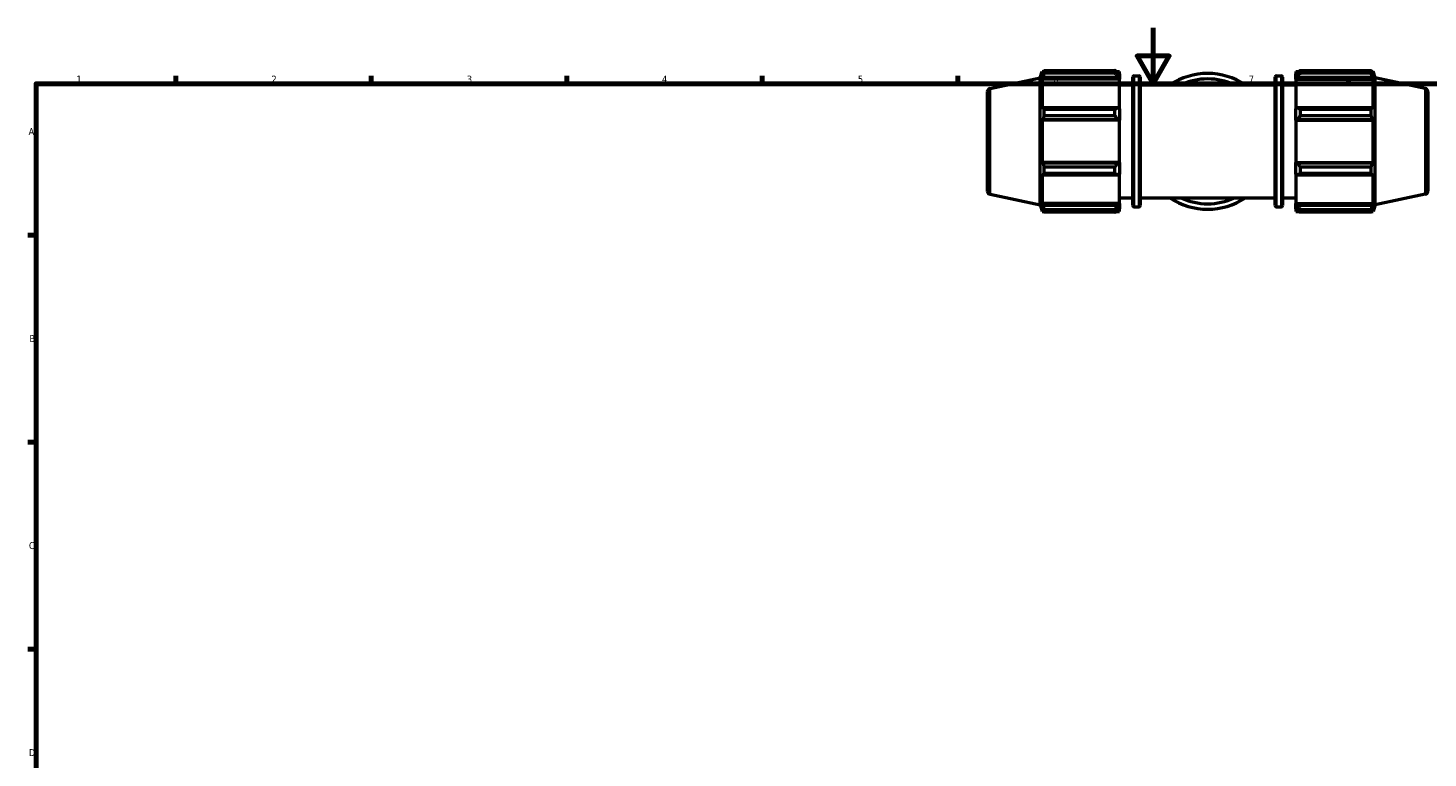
# Model space of a CAD drawing. Header units: millimetres. Extents: x 0 to 931, y 0 to 945.
# Tile 2 of 5: x 17 to 519, y 332 to 594. Entities that reach past the tile are written whole.
import ezdxf

# ---------------------------------------------------------------- set-up
doc = ezdxf.new("R2010")
doc.units = ezdxf.units.MM
for name, color, linetype, lineweight in [('Border (ISO)', 7, 'Continuous', 70), ('Visible (ISO)', 7, 'Continuous', 50), ('Visible Narrow (ISO)', 7, 'Continuous', 35)]:
    doc.layers.add(name, color=color, linetype=linetype, lineweight=lineweight)
doc.styles.add('Note Text (ISO)', font='tahoma.ttf')

# ---------------------------------------------------------------- blocks, each defined once
blk = doc.blocks.new('Borders Default Border')
at = {"layer": 'Border (ISO)'}
for p, q in [((70.08, 574), (70.08, 576.9)), ((140.17, 574), (140.17, 576.9)), ((210.25, 574), (210.25, 576.9)), ((280.33, 574), (280.33, 576.9)), ((350.42, 574), (350.42, 576.9)), ((490.58, 574), (490.58, 576.9)), ((20, 519.75), (17.1, 519.75)), ((20, 445.5), (17.1, 445.5)), ((20, 371.25), (17.1, 371.25))]:
    blk.add_line(p, q, dxfattribs=at)
at = {"layer": 'Border (ISO)', "flags": 128}
for points in [[(420.5, 594), (420.5, 574), (414.73, 584), (426.27, 584), (420.5, 574)], [(20, 20), (20, 574), (821, 574), (821, 20), (20, 20)]]:
    blk.add_lwpolyline(points, dxfattribs=at)
at = {"layer": 'Border (ISO)', "color": 232, "true_color": 0xca0064, "char_height": 2.5, "attachment_point": 7, "style": 'Note Text (ISO)'}
for s, insert in [('1', (34.48, 574.4)), ('2', (104.37, 574.4)), ('3', (174.43, 574.35)), ('4', (244.42, 574.4)), ('5', (314.64, 574.35)), ('6', (384.66, 574.35)), ('7', (454.77, 574.4)), ('A', (17.29, 555.62)), ('B', (17.59, 481.38)), ('C', (17.43, 407.08)), ('D', (17.43, 332.88))]:
    blk.add_mtext(s, dxfattribs=dict(at, insert=insert))

msp = doc.modelspace()

# ---------------------------------------------------------------- linework, layer by layer
at = {"layer": 'Visible (ISO)'}
for p, q in [((379.991, 576.121), (380.748, 578.451)), ((380.748, 578.451), (380.748, 577.288)), ((380.748, 578.451), (381.209, 578.451)), ((381.011, 578.061), (380.748, 577.288)), ((381.362, 577.769), (381.362, 578.746)), ((381.362, 578.746), (406.811, 578.746)), ((406.811, 577.769), (381.362, 577.769)), ((406.811, 577.769), (406.811, 578.746)), ((407.282, 578.451), (408.431, 578.451)), ((408.431, 577.546), (407.891, 578.061)), ((408.431, 577.546), (408.431, 578.451)), ((408.431, 577.546), (408.431, 575.853)), ((471.631, 578.451), (471.631, 577.546)), ((471.631, 578.451), (472.781, 578.451)), ((472.171, 578.061), (471.631, 577.546)), ((471.631, 575.853), (471.631, 577.546)), ((473.251, 578.746), (473.251, 577.769)), ((473.251, 578.746), (498.7, 578.746)), ((498.7, 577.769), (473.251, 577.769)), ((498.7, 577.769), (498.7, 578.746)), ((498.853, 578.451), (499.314, 578.451)), ((499.314, 577.288), (499.051, 578.061)), ((499.314, 577.288), (499.314, 578.451)), ((500.071, 576.121), (499.314, 578.451)), ((362.021, 572.301), (379.991, 576.121)), ((379.991, 530.561), (379.991, 576.121)), ((380.748, 575.613), (381.011, 576.332)), ((408.431, 575.613), (380.748, 575.613)), ((380.748, 575.613), (380.748, 564.935)), ((381.011, 576.332), (407.891, 576.332)), ((407.891, 576.332), (408.431, 575.853)), ((408.431, 575.853), (408.431, 575.613)), ((408.431, 565.06), (408.431, 575.613)), ((408.431, 573.591), (413.171, 573.591)), ((413.171, 530.351), (413.171, 576.331)), ((413.671, 576.831), (415.305, 576.831)), ((415.805, 576.331), (415.805, 530.351)), ((415.805, 573.591), (464.258, 573.591)), ((464.258, 530.351), (464.258, 576.331)), ((464.758, 576.831), (466.391, 576.831)), ((466.891, 576.331), (466.891, 530.351)), ((466.891, 573.591), (471.631, 573.591)), ((471.631, 575.853), (472.171, 576.332)), ((471.631, 575.613), (471.631, 575.853)), ((471.631, 575.613), (471.631, 565.06)), ((471.631, 575.613), (499.314, 575.613)), ((472.171, 576.332), (499.051, 576.332)), ((499.051, 576.332), (499.314, 575.613)), ((499.314, 564.935), (499.314, 575.613)), ((500.071, 530.561), (500.071, 576.121)), ((518.041, 572.301), (500.071, 576.121)), ((361.031, 571.078), (361.031, 535.603)), ((519.031, 571.078), (519.031, 535.603)), ((381.011, 565.309), (380.748, 564.935)), ((407.891, 565.309), (381.011, 565.309)), ((381.362, 562.483), (381.362, 564.84)), ((381.362, 564.84), (406.811, 564.84)), ((406.811, 562.483), (381.362, 562.483)), ((406.811, 562.483), (406.811, 564.84)), ((408.431, 565.06), (407.891, 565.309)), ((408.431, 565.06), (408.431, 560.973)), ((472.171, 565.309), (471.631, 565.06)), ((471.631, 560.973), (471.631, 565.06)), ((499.051, 565.309), (472.171, 565.309)), ((473.251, 564.84), (473.251, 562.483)), ((473.251, 564.84), (498.7, 564.84)), ((498.7, 562.483), (473.251, 562.483)), ((498.7, 562.483), (498.7, 564.84)), ((499.314, 564.935), (499.051, 565.309)), ((380.748, 560.891), (381.011, 561.135)), ((408.431, 560.891), (380.748, 560.891)), ((380.748, 560.891), (380.748, 545.79)), ((381.011, 561.135), (407.891, 561.135)), ((407.891, 561.135), (408.431, 560.973)), ((408.431, 560.973), (408.431, 560.891)), ((408.431, 545.79), (408.431, 560.891)), ((471.631, 560.973), (472.171, 561.135)), ((471.631, 560.891), (471.631, 560.973)), ((471.631, 560.891), (471.631, 545.79)), ((471.631, 560.891), (499.314, 560.891)), ((472.171, 561.135), (499.051, 561.135)), ((499.051, 561.135), (499.314, 560.891)), ((499.314, 545.79), (499.314, 560.891)), ((381.011, 545.546), (380.748, 545.79)), ((408.431, 545.79), (380.748, 545.79)), ((407.891, 545.546), (381.011, 545.546)), ((381.362, 541.841), (381.362, 544.198)), ((381.362, 544.198), (406.811, 544.198)), ((406.811, 541.841), (406.811, 544.198)), ((408.431, 545.709), (407.891, 545.546)), ((408.431, 545.79), (408.431, 545.709)), ((408.431, 545.709), (408.431, 541.621)), ((471.631, 545.709), (471.631, 545.79)), ((471.631, 545.79), (499.314, 545.79)), ((471.631, 541.621), (471.631, 545.709)), ((472.171, 545.546), (471.631, 545.709)), ((499.051, 545.546), (472.171, 545.546)), ((473.251, 544.198), (473.251, 541.841)), ((473.251, 544.198), (498.7, 544.198)), ((498.7, 541.841), (498.7, 544.198)), ((499.314, 545.79), (499.051, 545.546)), ((380.748, 541.746), (381.011, 541.372)), ((380.748, 541.746), (380.748, 531.068)), ((381.011, 541.372), (407.891, 541.372)), ((406.811, 541.841), (381.362, 541.841)), ((407.891, 541.372), (408.431, 541.621)), ((408.431, 531.068), (408.431, 541.621)), ((471.631, 541.621), (472.171, 541.372)), ((471.631, 541.621), (471.631, 531.068)), ((472.171, 541.372), (499.051, 541.372)), ((498.7, 541.841), (473.251, 541.841)), ((499.051, 541.372), (499.314, 541.746)), ((499.314, 531.068), (499.314, 541.746)), ((362.021, 534.38), (379.991, 530.561)), ((408.431, 533.091), (413.171, 533.091)), ((415.805, 533.091), (464.258, 533.091)), ((466.891, 533.091), (471.631, 533.091)), ((518.041, 534.38), (500.071, 530.561)), ((379.991, 530.561), (380.748, 528.231)), ((381.011, 530.349), (380.748, 531.068)), ((408.431, 531.068), (380.748, 531.068)), ((380.748, 529.393), (381.011, 528.62)), ((380.748, 529.393), (380.748, 528.231)), ((380.748, 528.231), (381.209, 528.231)), ((407.891, 530.349), (381.011, 530.349)), ((381.362, 527.936), (381.362, 528.912)), ((381.362, 528.912), (406.811, 528.912)), ((406.811, 527.936), (381.362, 527.936)), ((406.811, 527.936), (406.811, 528.912)), ((407.282, 528.231), (408.431, 528.231)), ((408.431, 530.828), (407.891, 530.349)), ((407.891, 528.62), (408.431, 529.135)), ((408.431, 531.068), (408.431, 530.828)), ((408.431, 530.828), (408.431, 529.135)), ((408.431, 528.231), (408.431, 529.135)), ((413.671, 529.851), (415.305, 529.851)), ((464.758, 529.851), (466.391, 529.851)), ((471.631, 530.828), (471.631, 531.068)), ((471.631, 531.068), (499.314, 531.068)), ((471.631, 529.135), (471.631, 530.828)), ((472.171, 530.349), (471.631, 530.828)), ((471.631, 529.135), (472.171, 528.62)), ((471.631, 529.135), (471.631, 528.231)), ((471.631, 528.231), (472.781, 528.231)), ((499.051, 530.349), (472.171, 530.349)), ((473.251, 528.912), (473.251, 527.936)), ((473.251, 528.912), (498.7, 528.912)), ((498.7, 527.936), (473.251, 527.936)), ((498.7, 527.936), (498.7, 528.912)), ((498.853, 528.231), (499.314, 528.231)), ((499.314, 531.068), (499.051, 530.349)), ((499.051, 528.62), (499.314, 529.393)), ((500.071, 530.561), (499.314, 528.231)), ((499.314, 528.231), (499.314, 529.393))]:
    msp.add_line(p, q, dxfattribs=at)
for centre, radius, start, end in [((440.031, 553.341), 24.345, 56.28336, 123.71664), ((362.281, 571.078), 1.25, 102, 180), ((413.671, 576.331), 0.5, 90, 180), ((415.305, 576.331), 0.5, 0, 90), ((440.031, 553.341), 22.397, 64.7054, 115.2946), ((464.758, 576.331), 0.5, 90, 180), ((466.391, 576.331), 0.5, 0, 90), ((517.781, 571.078), 1.25, 0, 78), ((362.281, 535.603), 1.25, 180, 258), ((440.031, 553.341), 24.345, 236.28336, 303.71664), ((440.031, 553.341), 22.397, 244.7054, 295.2946), ((517.781, 535.603), 1.25, 282, 0), ((413.671, 530.351), 0.5, 180, 270), ((415.305, 530.351), 0.5, 270, 0), ((464.758, 530.351), 0.5, 180, 270), ((466.391, 530.351), 0.5, 270, 0)]:
    msp.add_arc(centre, radius, start, end, dxfattribs=at)
for points, weights in [([(381.011, 578.061), (381.18, 578.396), (381.362, 578.746)], [1.00286697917, 1.00184146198, 1]), ([(381.362, 577.769), (381.18, 577.036), (381.011, 576.332)], [1, 1.00184146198, 1.00286697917]), ([(407.891, 578.061), (407.373, 578.396), (406.811, 578.746)], [1.00632819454, 1.01211458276, 1.01710327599]), ([(406.811, 577.769), (407.373, 577.036), (407.891, 576.332)], [1.01710327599, 1.01211458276, 1.00632819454]), ([(473.251, 578.746), (472.69, 578.396), (472.171, 578.061)], [1.01710327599, 1.01211458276, 1.00632819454]), ([(472.171, 576.332), (472.69, 577.036), (473.251, 577.769)], [1.00632819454, 1.01211458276, 1.01710327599]), ([(498.7, 578.746), (498.883, 578.396), (499.051, 578.061)], [1, 1.00184146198, 1.00286697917]), ([(499.051, 576.332), (498.883, 577.036), (498.7, 577.769)], [1.00286697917, 1.00184146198, 1]), ([(381.011, 565.309), (381.18, 565.079), (381.362, 564.84)], [1.00286697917, 1.00184146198, 1]), ([(381.362, 562.483), (381.18, 561.795), (381.011, 561.135)], [1, 1.00184146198, 1.00286697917]), ([(407.891, 565.309), (407.373, 565.079), (406.811, 564.84)], [1.00632819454, 1.01211458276, 1.01710327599]), ([(406.811, 562.483), (407.373, 561.795), (407.891, 561.135)], [1.01710327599, 1.01211458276, 1.00632819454]), ([(473.251, 564.84), (472.69, 565.079), (472.171, 565.309)], [1.01710327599, 1.01211458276, 1.00632819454]), ([(472.171, 561.135), (472.69, 561.795), (473.251, 562.483)], [1.00632819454, 1.01211458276, 1.01710327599]), ([(498.7, 564.84), (498.883, 565.079), (499.051, 565.309)], [1, 1.00184146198, 1.00286697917]), ([(499.051, 561.135), (498.883, 561.795), (498.7, 562.483)], [1.00286697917, 1.00184146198, 1]), ([(381.011, 545.546), (381.18, 544.886), (381.362, 544.198)], [1.00286697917, 1.00184146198, 1]), ([(407.891, 545.546), (407.373, 544.886), (406.811, 544.198)], [1.00632819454, 1.01211458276, 1.01710327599]), ([(473.251, 544.198), (472.69, 544.886), (472.171, 545.546)], [1.01710327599, 1.01211458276, 1.00632819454]), ([(498.7, 544.198), (498.883, 544.886), (499.051, 545.546)], [1, 1.00184146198, 1.00286697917]), ([(381.362, 541.841), (381.18, 541.602), (381.011, 541.372)], [1, 1.00184146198, 1.00286697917]), ([(406.811, 541.841), (407.373, 541.602), (407.891, 541.372)], [1.01710327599, 1.01211458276, 1.00632819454]), ([(472.171, 541.372), (472.69, 541.602), (473.251, 541.841)], [1.00632819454, 1.01211458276, 1.01710327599]), ([(499.051, 541.372), (498.883, 541.602), (498.7, 541.841)], [1.00286697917, 1.00184146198, 1]), ([(381.011, 530.349), (381.18, 529.645), (381.362, 528.912)], [1.00286697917, 1.00184146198, 1]), ([(381.362, 527.936), (381.18, 528.285), (381.011, 528.62)], [1, 1.00184146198, 1.00286697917]), ([(407.891, 530.349), (407.373, 529.645), (406.811, 528.912)], [1.00632819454, 1.01211458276, 1.01710327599]), ([(406.811, 527.936), (407.373, 528.285), (407.891, 528.62)], [1.01710327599, 1.01211458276, 1.00632819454]), ([(473.251, 528.912), (472.69, 529.645), (472.171, 530.349)], [1.01710327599, 1.01211458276, 1.00632819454]), ([(472.171, 528.62), (472.69, 528.285), (473.251, 527.936)], [1.00632819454, 1.01211458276, 1.01710327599]), ([(498.7, 528.912), (498.883, 529.645), (499.051, 530.349)], [1, 1.00184146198, 1.00286697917]), ([(499.051, 528.62), (498.883, 528.285), (498.7, 527.936)], [1.00286697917, 1.00184146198, 1])]:
    msp.add_rational_spline(points, weights, degree=2, dxfattribs=at)
at = {"layer": 'Visible Narrow (ISO)'}
for p, q in [((413.671, 576.541), (413.671, 530.14)), ((415.305, 530.14), (415.305, 576.541)), ((464.758, 576.541), (464.758, 530.14)), ((466.391, 530.14), (466.391, 576.541)), ((362.021, 534.614), (362.021, 572.068)), ((518.041, 534.614), (518.041, 572.068))]:
    msp.add_line(p, q, dxfattribs=at)

# ---------------------------------------------------------------- block references
msp.add_blockref('Borders Default Border', (0, 0))

doc.saveas('drawing.dxf')
